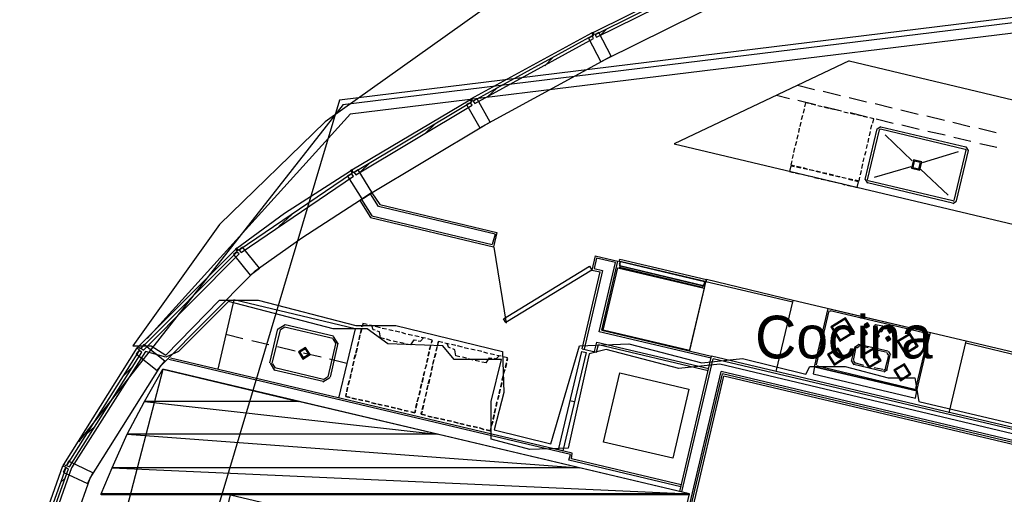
# Model space of a CAD drawing. Header units: feet. Extents: x -79 to 198, y -22 to 181.
# Tile 43 of 92: x 28 to 55, y 130 to 143. Entities that reach past the tile are written whole.
import ezdxf
from ezdxf.enums import TextEntityAlignment as Align

# ---------------------------------------------------------------- set-up
doc = ezdxf.new("R2010")
doc.units = ezdxf.units.FT
for name, color, linetype in [('A-AREA-COMUN', 252, 'CONTINUOUS'), ('A-AREA-UNIDAD', 30, 'CONTINUOUS'), ('A-LINEA', 7, 'CONTINUOUS'), ('A-MURO-CONCRETO', 8, 'CONTINUOUS'), ('A-NOMBRE-ESPACIO', 2, 'CONTINUOUS')]:
    doc.layers.add(name, color=color, linetype=linetype)

msp = doc.modelspace()

# ---------------------------------------------------------------- linework, layer by layer
at = {"layer": 'A-AREA-COMUN'}
msp.add_lwpolyline([(72.64, 127.8044), (47.392, 133.8133), (46.24, 133.6889), (44.192, 134.2222), (43.712, 134.0978), (43.12, 131.4489), (42.048, 131.4133), (40.96, 131.6978), (40.96, 132.7644), (41.248, 133.9378), (39.92, 133.9378), (39.6, 134.3289), (38.048, 134.3822), (37.472, 134.8089), (36.512, 134.8089), (33.568, 135.5733), (32.16, 134.1689), (31.808, 134.0089), (31.232, 134.1689), (29.152, 130.8978), (27.968, 127.5378)], dxfattribs=at)
at = {"layer": 'A-AREA-UNIDAD'}
msp.add_lwpolyline([(43.168, 145.5289), (36.288, 140.6222), (33.312, 137.7422), (30.88, 134.3289), (31.392, 134.3289), (31.808, 134.0622), (33.312, 135.6089), (34.4, 135.6089), (37.152, 134.8978), (38.272, 134.8978), (41.28, 134.1689), (41.312, 133.0133), (41.04, 131.9644), (42.64, 131.5733), (43.44, 134.3289), (44.832, 134.3822), (46.88, 133.8489), (48.032, 133.9733), (49.808, 133.5289), (49.92, 133.7422), (50.912, 133.7422), (52.128, 133.4222), (52.88, 133.4222), (52.992, 132.7644), (73.152, 128.0178)], dxfattribs=at)
at = {"layer": 'A-LINEA'}
for p, q in [((128.4377, 152.4797), (36.6895, 141.2395)), ((128.4377, 152.4797), (36.6895, 141.2395)), ((128.373, 152.3212), (36.7876, 141.1026)), ((128.2383, 152.0163), (36.9919, 140.8393)), ((43.8267, 143.1378), (47.28, 144.8578)), ((44.1867, 142.3911), (47.6533, 144.1111)), ((44.0133, 143.0444), (44.2133, 143.2444)), ((40.3867, 141.2711), (43.7867, 143.1244)), ((40.7867, 140.5378), (44.1867, 142.3911)), ((42.4667, 142.2044), (42.6933, 142.4311)), ((51.0267, 142.3378), (46.1067, 140.0044)), ((51.0267, 142.3378), (61.2133, 139.9244)), ((40.8667, 141.3378), (41.1067, 141.5644)), ((49.5733, 141.6578), (50.0533, 141.5378)), ((48.9867, 141.3778), (49.3467, 141.2844)), ((50.2933, 141.4844), (50.7867, 141.3644)), ((51.0267, 141.3111), (51.52, 141.1911)), ((36.6881, 141.2357), (28.3665, 113.3809)), ((36.6881, 141.2357), (28.3665, 113.3809)), ((36.7944, 141.1093), (29.3471, 131.622)), ((37.04, 139.2711), (40.36, 141.2444)), ((49.5867, 141.2311), (50.08, 141.1111)), ((50.0933, 141.0978), (49.96, 141.1244)), ((50.2667, 141.0444), (50.1467, 141.0711)), ((50.32, 141.0578), (50.8133, 140.9378)), ((50.4533, 141.0044), (50.3333, 141.0311)), ((51.76, 141.1378), (52.24, 141.0178)), ((36.9987, 140.846), (31.2785, 134.531)), ((49.72, 140.8044), (49.68, 140.6844)), ((49.76, 140.9911), (49.7333, 140.8711)), ((50.64, 140.9644), (50.5067, 140.9911)), ((50.8133, 140.9244), (50.6933, 140.9511)), ((51, 140.8711), (50.88, 140.8978)), ((51.0533, 140.8844), (51.5333, 140.7644)), ((51.1867, 140.8311), (51.0667, 140.8578)), ((51.36, 140.7911), (51.24, 140.8178)), ((51.5467, 140.7511), (51.4267, 140.7778)), ((51.72, 140.7111), (51.6133, 140.7378)), ((52.48, 140.9644), (52.9733, 140.8444)), ((53.2133, 140.7911), (53.7067, 140.6711)), ((37.4667, 138.5511), (40.7867, 140.5378)), ((39.1067, 140.3111), (39.3733, 140.5644)), ((49.6267, 140.4444), (49.6, 140.3244)), ((49.6667, 140.6178), (49.64, 140.4978)), ((51.64, 140.4178), (51.6667, 140.5378)), ((51.6933, 140.5911), (51.72, 140.7111)), ((51.7867, 140.7111), (52.2667, 140.5911)), ((51.92, 140.4821), (51.8157, 140.4177)), ((51.92, 140.4844), (54.3067, 139.9244)), ((52.5067, 140.5378), (53, 140.4178)), ((53.9467, 140.6178), (54.4267, 140.4978)), ((54.68, 140.4444), (55.16, 140.3244)), ((49.5867, 140.2578), (49.56, 140.1378)), ((51.48, 139.0044), (51.8133, 140.4311)), ((51.5467, 138.9911), (51.88, 140.4044)), ((51.56, 140.0444), (51.5867, 140.1644)), ((51.6, 140.2311), (51.6267, 140.3511)), ((51.9046, 140.4172), (51.8805, 140.4024)), ((51.9067, 140.4311), (54.2933, 139.8578)), ((52.8, 139.5244), (52.04, 140.2578)), ((53.24, 140.3644), (53.7333, 140.2578)), ((53.9733, 140.1911), (54.4533, 140.0844)), ((46.1067, 140.0044), (60.44, 136.6044)), ((49.4933, 139.8978), (49.4667, 139.7644)), ((49.5467, 140.0711), (49.5067, 139.9511)), ((51.52, 139.8711), (51.5467, 139.9911)), ((54.3843, 139.8178), (54.32, 139.9221)), ((54.7067, 140.0178), (55.1867, 139.9111)), ((49.4533, 139.7111), (49.4267, 139.5911)), ((51.4267, 139.4978), (51.4533, 139.6178)), ((51.4667, 139.6844), (51.5067, 139.8044)), ((54.0933, 139.7778), (53.08, 139.4711)), ((54.3067, 139.8311), (53.9733, 138.4178)), ((54.3733, 139.8178), (54.04, 138.4044)), ((54.3195, 139.8332), (54.3046, 139.8572)), ((37.28, 139.2178), (37.5467, 139.4711)), ((49.5467, 139.3778), (49.68, 139.3511)), ((49.6667, 139.3244), (49.5467, 139.3511)), ((49.7333, 139.3378), (49.8533, 139.2978)), ((51.3867, 139.3111), (51.4133, 139.4444)), ((52.76, 139.3644), (51.7333, 139.0578)), ((35.1467, 138.0578), (37, 139.2444)), ((49.5067, 139.1911), (49.6267, 139.1644)), ((49.6933, 139.1511), (49.8133, 139.1244)), ((49.8533, 139.2844), (49.7333, 139.3111)), ((49.88, 139.1111), (50, 139.0844)), ((50.04, 139.2444), (49.9067, 139.2711)), ((49.92, 139.2844), (50.04, 139.2578)), ((50.0533, 139.0578), (50.1733, 139.0311)), ((50.2133, 139.2044), (50.0933, 139.2311)), ((50.1067, 139.2444), (50.2267, 139.2178)), ((50.28, 139.2044), (50.4, 139.1778)), ((50.4, 139.1511), (50.28, 139.1778)), ((50.4667, 139.1644), (50.5867, 139.1378)), ((50.5867, 139.1111), (50.4667, 139.1378)), ((50.76, 139.0711), (50.64, 139.0978)), ((50.6533, 139.1111), (50.7733, 139.0844)), ((50.8267, 139.0711), (50.9467, 139.0444)), ((50.9467, 139.0311), (50.8267, 139.0578)), ((51.3467, 139.1378), (51.3733, 139.2578)), ((53.8133, 138.5644), (53.04, 139.2978)), ((50.24, 139.0178), (50.36, 138.9911)), ((50.4267, 138.9778), (50.5467, 138.9511)), ((50.6, 138.9378), (50.72, 138.9111)), ((50.7867, 138.8978), (50.9067, 138.8578)), ((50.9733, 138.8444), (51.0933, 138.8178)), ((51.0133, 139.0311), (51.1333, 139.0044)), ((51.1333, 138.9778), (51.0133, 139.0044)), ((51.2933, 138.9378), (51.1867, 138.9644)), ((51.4823, 139.0044), (51.5467, 138.9001)), ((53.9333, 138.3378), (51.5467, 138.9111)), ((51.5472, 138.989), (51.5621, 138.965)), ((53.9467, 138.4044), (51.56, 138.9644)), ((35.6267, 137.3644), (37.4667, 138.5511)), ((37.7867, 138.2444), (37.56, 138.6044)), ((37.2667, 138.4178), (37.56, 137.9378)), ((37.3067, 138.4444), (37.6, 137.9778)), ((41.0667, 137.4711), (37.7867, 138.2444)), ((37.8267, 138.2978), (41.12, 137.5111)), ((53.9467, 138.3268), (54.051, 138.3912)), ((53.9621, 138.3916), (53.9861, 138.4065)), ((33.8, 137.0711), (35.1467, 138.0578)), ((34.9867, 137.6844), (35.36, 138.0311)), ((37.6, 137.9778), (40.9867, 137.1778)), ((37.56, 137.9378), (41.0267, 137.1111)), ((41.0667, 137.4711), (40.9867, 137.1778)), ((41.12, 137.5111), (41.0267, 137.1111)), ((34.32, 136.4311), (35.6267, 137.3644)), ((31.0267, 134.2978), (33.7733, 137.0444)), ((41.0361, 137.1034), (41.3824, 134.9627)), ((43.88, 136.8578), (43.7867, 136.4578)), ((43.88, 136.8578), (44.52, 136.7111)), ((43.92, 136.7911), (43.8533, 136.4978)), ((44.4533, 136.6711), (43.92, 136.7911)), ((44, 134.7244), (44.4533, 136.6711)), ((44.0667, 134.7644), (44.52, 136.7111)), ((46.92, 136.0044), (44.5867, 136.5644)), ((46.92, 136.0044), (44.5867, 136.5644)), ((31.6667, 133.7644), (34.32, 136.4311)), ((43.52, 134.2444), (44.0267, 136.4044)), ((44.0933, 136.4444), (43.5733, 134.2311)), ((43.7867, 136.4578), (44.0267, 136.4044)), ((43.8533, 136.4978), (44.0933, 136.4444)), ((44.5733, 136.5378), (46.9067, 135.9778)), ((44.5733, 136.5378), (46.9067, 135.9778)), ((46.5333, 134.1778), (47.0133, 136.1911)), ((49.44, 135.5511), (47, 136.1244)), ((49.4533, 135.6044), (47.0133, 136.1911)), ((33.72, 135.6178), (33.2667, 133.6711)), ((37.1333, 134.8044), (33.72, 135.6178)), ((48.9733, 133.6044), (49.4533, 135.6044)), ((50.0533, 133.7378), (50.44, 135.3778)), ((50.1067, 133.7911), (50.4667, 135.3111)), ((50.44, 135.3778), (53.32, 134.6978)), ((50.5046, 135.3106), (50.4805, 135.2957)), ((50.4933, 135.3244), (53.2533, 134.6711)), ((35.165, 134.92), (34.9645, 134.7961)), ((35.16, 134.9244), (36.52, 134.6044)), ((37.32, 134.8578), (37.3467, 134.9244)), ((37.4667, 134.9244), (37.3467, 134.9511)), ((37.6533, 134.8844), (37.5333, 134.9111)), ((37.6533, 134.8844), (37.5333, 134.9111)), ((51.5067, 134.8978), (51.5333, 134.9644)), ((51.5333, 134.8978), (51.5467, 134.9644)), ((51.72, 134.8044), (51.7467, 134.9111)), ((51.7713, 134.9239), (51.7472, 134.909)), ((51.7733, 134.9244), (51.9733, 134.8844)), ((33.9733, 134.5244), (33.4933, 134.6444)), ((34.7333, 133.8444), (34.96, 134.8044)), ((34.8, 133.8311), (35.0267, 134.7778)), ((35.1497, 134.8551), (35.0294, 134.7808)), ((35.1467, 134.8578), (36.5067, 134.5378)), ((37.1333, 134.8044), (36.6667, 132.8578)), ((37.2667, 134.6311), (37.24, 134.5111)), ((37.32, 134.8044), (37.28, 134.6844)), ((37.28, 134.6711), (37.3067, 134.8044)), ((37.84, 134.8311), (37.7067, 134.8711)), ((37.84, 134.8311), (37.7067, 134.8711)), ((38.0133, 134.7911), (37.8933, 134.8178)), ((38.0133, 134.7911), (37.8933, 134.8178)), ((38.2, 134.7511), (38.08, 134.7778)), ((38.2, 134.7511), (38.08, 134.7778)), ((38.3867, 134.7111), (38.2533, 134.7378)), ((38.3867, 134.7111), (38.2533, 134.7378)), ((38.56, 134.6578), (38.44, 134.6978)), ((38.56, 134.6578), (38.44, 134.6978)), ((38.7467, 134.6178), (38.6267, 134.6444)), ((38.7467, 134.6178), (38.6267, 134.6444)), ((47.1467, 133.9778), (44, 134.7244)), ((44.0667, 134.7644), (47.16, 134.0311)), ((51.4533, 134.6844), (51.48, 134.7511)), ((51.4667, 134.6711), (51.4667, 134.6711)), ((51.48, 134.6711), (51.4933, 134.7378)), ((51.52, 134.8978), (51.52, 134.8978)), ((51.7205, 134.789), (51.7354, 134.765)), ((51.7333, 134.7778), (51.9333, 134.7244)), ((51.7867, 134.6044), (51.8, 134.6711)), ((51.8133, 134.5911), (51.8267, 134.6711)), ((51.9354, 134.725), (51.9595, 134.7398)), ((51.9867, 134.8578), (51.96, 134.7378)), ((51.9861, 134.8465), (51.9713, 134.8706)), ((52.16, 134.7378), (52.1733, 134.8178)), ((52.1733, 134.7378), (52.1733, 134.7378)), ((52.1867, 134.7378), (52.2, 134.8044)), ((52.9067, 133.1244), (53.2667, 134.6444)), ((52.9333, 133.0578), (53.32, 134.6978)), ((53.2795, 134.6332), (53.2646, 134.6572)), ((34.7067, 134.3511), (34.2267, 134.4711)), ((36.5867, 134.4178), (36.36, 133.4578)), ((36.64, 134.4044), (36.4267, 133.4444)), ((36.584, 134.4014), (36.5097, 134.5218)), ((36.6489, 134.3861), (36.525, 134.5866)), ((37.2267, 134.4444), (37.2, 134.3244)), ((37.2, 134.3111), (37.2267, 134.4311)), ((37.24, 134.4978), (37.2667, 134.6178)), ((37.96, 134.5244), (37.84, 134.5511)), ((38.1333, 134.4711), (38.0133, 134.5111)), ((38.32, 134.4311), (38.2, 134.4578)), ((38.5067, 134.3911), (38.3867, 134.4178)), ((38.6933, 134.3511), (38.56, 134.3778)), ((38.9333, 134.5778), (38.8133, 134.6044)), ((38.9333, 134.5778), (38.8133, 134.6044)), ((39.1067, 134.5378), (38.9867, 134.5644)), ((39.1067, 134.5378), (38.9867, 134.5644)), ((39.2933, 134.4844), (39.1733, 134.5244)), ((39.2267, 134.2311), (39.2667, 134.3511)), ((39.2933, 134.4711), (39.2667, 134.4044)), ((39.4533, 134.3511), (39.4667, 134.4311)), ((39.6, 134.4178), (39.4667, 134.4444)), ((39.7733, 134.3778), (39.6533, 134.4044)), ((39.7733, 134.3778), (39.6533, 134.4044)), ((39.96, 134.3378), (39.84, 134.3644)), ((39.96, 134.3378), (39.84, 134.3644)), ((43.8667, 134.1644), (43.9333, 134.4311)), ((43.92, 134.1511), (43.9733, 134.3644)), ((43.9333, 134.4311), (47.08, 133.6844)), ((43.9733, 134.3644), (47.0667, 133.6311)), ((51.3066, 134.3621), (51.2023, 134.2977)), ((52.12, 134.1778), (51.2933, 134.3644)), ((51.8, 134.5911), (51.8, 134.5911)), ((52.1067, 134.5244), (52.12, 134.5911)), ((52.12, 134.5244), (52.12, 134.5244)), ((52.1333, 134.5244), (52.1467, 134.5911)), ((56.7467, 133.8178), (54.3067, 134.4044)), ((56.76, 133.8844), (54.32, 134.4578)), ((28.9333, 130.9911), (31, 134.2711)), ((31.0133, 134.2844), (31.0133, 134.2844)), ((35.44, 134.1778), (34.9467, 134.2978)), ((36.1733, 134.0044), (35.68, 134.1244)), ((37.1467, 134.0844), (37.1067, 133.9644)), ((37.1067, 133.9511), (37.1333, 134.0711)), ((37.1467, 134.1244), (37.1867, 134.2578)), ((37.1867, 134.2578), (37.16, 134.1378)), ((39.1867, 134.0444), (39.2133, 134.1644)), ((39.2133, 134.1511), (39.1867, 134.0311)), ((39.2533, 134.3378), (39.2267, 134.2178)), ((39.36, 133.9911), (39.3867, 134.1111)), ((39.4, 134.1244), (39.3733, 134.0044)), ((39.44, 134.3111), (39.4133, 134.1911)), ((39.4133, 134.1778), (39.44, 134.2978)), ((40.1467, 134.2844), (40.0133, 134.3244)), ((40.1467, 134.2844), (40.0133, 134.3244)), ((40.32, 134.2444), (40.2, 134.2711)), ((40.32, 134.2444), (40.2, 134.2711)), ((40.5067, 134.2044), (40.3867, 134.2311)), ((40.5067, 134.2044), (40.3867, 134.2311)), ((40.6933, 134.1644), (40.5733, 134.1911)), ((40.6933, 134.1644), (40.5733, 134.1911)), ((40.8667, 134.1111), (40.7467, 134.1511)), ((40.8667, 134.1111), (40.7467, 134.1511)), ((41.0533, 134.0711), (40.9333, 134.0978)), ((41.0533, 134.0711), (40.9333, 134.0978)), ((43.52, 134.2444), (43.92, 134.1511)), ((51.0933, 133.8978), (51.2, 134.3111)), ((51.1467, 133.9111), (51.2267, 134.2844)), ((51.3138, 134.3095), (51.2416, 134.2649)), ((51.56, 134.2711), (51.3067, 134.3244)), ((52.0933, 134.1378), (51.84, 134.1911)), ((52.0933, 133.6711), (52.1867, 134.0711)), ((52.1451, 134.0506), (52.1005, 134.1228)), ((52.1977, 134.0712), (52.1333, 134.1754)), ((43.24, 131.3111), (31.9333, 133.9778)), ((34.7378, 133.8361), (34.8616, 133.6356)), ((34.8027, 133.8208), (34.877, 133.7005)), ((36.8933, 133.8311), (36.4133, 133.9511)), ((37.0933, 133.8978), (37.0667, 133.7778)), ((37.0667, 133.7644), (37.0933, 133.8844)), ((39.1067, 133.6844), (39.1333, 133.8044)), ((39.1467, 133.8578), (39.1733, 133.9778)), ((39.1733, 133.9778), (39.1467, 133.8578)), ((39.3467, 133.9378), (39.32, 133.8178)), ((39.32, 133.8044), (39.3467, 133.9244)), ((40.08, 134.0178), (39.96, 134.0444)), ((40.2667, 133.9778), (40.1467, 134.0044)), ((40.4533, 133.9244), (40.32, 133.9644)), ((40.6267, 133.8844), (40.5067, 133.9111)), ((40.8133, 133.8444), (40.6933, 133.8711)), ((41.24, 134.0311), (41.12, 134.0578)), ((41.24, 134.0311), (41.12, 134.0578)), ((41.4133, 133.9911), (41.2933, 134.0178)), ((41.36, 133.7244), (41.3867, 133.8444)), ((41.3867, 133.8311), (41.36, 133.7111)), ((41.4133, 133.9644), (41.4, 133.8978)), ((46.2667, 130.2311), (47.16, 134.0311)), ((46.32, 130.2178), (47.2, 133.9644)), ((73.32, 127.8444), (47.16, 134.0311)), ((73.3067, 127.7911), (47.2, 133.9644)), ((51.0957, 133.8977), (51.16, 133.7934)), ((51.1483, 133.9049), (51.1929, 133.8327)), ((51.9867, 133.6044), (51.16, 133.8044)), ((51.44, 133.7778), (51.1867, 133.8444)), ((52.0533, 133.6978), (52.1467, 134.0578)), ((31.7159, 133.6567), (28.3582, 120.754)), ((29.68, 130.6044), (31.6667, 133.7644)), ((30.6133, 133.4844), (30.8533, 133.7244)), ((36.2267, 133.3244), (34.8533, 133.6444)), ((36.24, 133.3778), (34.8667, 133.7111)), ((37.0133, 133.5378), (36.9867, 133.4044)), ((36.9867, 133.4044), (37.0133, 133.5244)), ((37.0533, 133.7111), (37.0267, 133.5911)), ((37.0267, 133.5778), (37.0533, 133.6978)), ((39.0533, 133.4978), (39.0933, 133.6178)), ((39.08, 133.6044), (39.0533, 133.4844)), ((39.1333, 133.7911), (39.0933, 133.6711)), ((39.2667, 133.5778), (39.24, 133.4578)), ((39.24, 133.4444), (39.2667, 133.5644)), ((39.3067, 133.7644), (39.28, 133.6311)), ((39.28, 133.6311), (39.3067, 133.7511)), ((41.3067, 133.5378), (41.3467, 133.6578)), ((41.3333, 133.6578), (41.3067, 133.5378)), ((44.5733, 133.5644), (46.52, 133.1111)), ((46.08, 127.8844), (47.4267, 133.6044)), ((46.12, 127.8711), (47.4667, 133.5378)), ((73.24, 127.4978), (47.4267, 133.6044)), ((73.2267, 127.4444), (47.4667, 133.5378)), ((50.0533, 133.7378), (52.9333, 133.0578)), ((50.1205, 133.7757), (50.1354, 133.7516)), ((50.1333, 133.7644), (52.88, 133.1111)), ((51.9733, 133.6578), (51.7333, 133.7111)), ((51.9929, 133.6461), (52.0651, 133.6906)), ((52, 133.5934), (52.1043, 133.6578)), ((36.2216, 133.3156), (36.4222, 133.4394)), ((36.237, 133.3805), (36.3573, 133.4548)), ((36.9733, 133.3511), (36.9333, 133.2311)), ((36.9333, 133.2178), (36.96, 133.3378)), ((38.9733, 133.1378), (39, 133.2578)), ((39, 133.2444), (38.9733, 133.1244)), ((39.0133, 133.3111), (39.04, 133.4311)), ((39.04, 133.4311), (39.0133, 133.2978)), ((39.1867, 133.2578), (39.2267, 133.3778)), ((39.2267, 133.3911), (39.2, 133.2711)), ((41.2267, 133.1778), (41.2533, 133.2978)), ((41.2533, 133.2844), (41.2267, 133.1644)), ((41.2667, 133.3644), (41.2933, 133.4844)), ((41.2933, 133.4711), (41.2667, 133.3511)), ((46.2133, 127.9911), (47.5067, 133.4711)), ((73.2133, 127.3911), (47.5067, 133.4711)), ((36.88, 132.9911), (36.8667, 132.8978)), ((36.92, 133.1644), (36.8933, 133.0444)), ((36.8933, 133.0311), (36.92, 133.1511)), ((38.9333, 132.9511), (38.96, 133.0711)), ((38.96, 133.0578), (38.9333, 132.9378)), ((39.1333, 133.0311), (39.1067, 132.9111)), ((39.1067, 132.8978), (39.1333, 133.0178)), ((39.1733, 133.2178), (39.1467, 133.0844)), ((39.1467, 133.0844), (39.1733, 133.2044)), ((41.1867, 132.9911), (41.2133, 133.1111)), ((41.2133, 133.1111), (41.1867, 132.9778)), ((52.8954, 133.0983), (52.9195, 133.1132)), ((36.8667, 132.8978), (36.9867, 132.8711)), ((37.04, 132.8578), (37.1733, 132.8311)), ((37.1733, 132.8311), (37.04, 132.8578)), ((37.2267, 132.8178), (37.3467, 132.7911)), ((37.3467, 132.7911), (37.2267, 132.8178)), ((37.4133, 132.7778), (37.5333, 132.7511)), ((37.5333, 132.7511), (37.4133, 132.7778)), ((37.5867, 132.7244), (37.72, 132.6978)), ((37.72, 132.6978), (37.5867, 132.7244)), ((37.7733, 132.6844), (37.8933, 132.6578)), ((37.8933, 132.6578), (37.7733, 132.6844)), ((38.84, 132.5911), (38.8667, 132.7111)), ((38.8667, 132.6978), (38.84, 132.5778)), ((38.88, 132.7644), (38.92, 132.8844)), ((38.9067, 132.8844), (38.88, 132.7511)), ((39.0933, 132.8444), (39.0667, 132.7244)), ((39.0667, 132.7111), (39.0933, 132.8311)), ((41.0933, 132.6311), (41.12, 132.7511)), ((41.12, 132.7378), (41.0933, 132.6178)), ((41.1733, 132.9244), (41.1333, 132.8044)), ((41.1467, 132.8178), (41.1733, 132.9378)), ((43.2933, 132.7511), (43.1733, 132.7778)), ((37.96, 132.6444), (38.08, 132.6178)), ((38.08, 132.6178), (37.96, 132.6444)), ((38.1467, 132.6044), (38.2667, 132.5778)), ((38.2667, 132.5778), (38.1467, 132.6044)), ((38.32, 132.5644), (38.44, 132.5244)), ((38.44, 132.5244), (38.32, 132.5644)), ((38.5067, 132.5111), (38.6267, 132.4844)), ((38.6267, 132.4844), (38.5067, 132.5111)), ((39.0133, 132.4844), (38.9867, 132.4044)), ((39.0133, 132.5378), (39.0533, 132.6578)), ((39.0533, 132.6578), (39.0267, 132.5378)), ((41.0533, 132.4444), (41.08, 132.5644)), ((41.08, 132.5644), (41.0533, 132.4311)), ((38.9867, 132.4044), (39.1067, 132.3778)), ((39.1733, 132.3511), (39.2933, 132.3244)), ((39.2933, 132.3244), (39.1733, 132.3511)), ((39.3467, 132.3111), (39.48, 132.2844)), ((39.48, 132.2844), (39.3467, 132.3111)), ((39.5333, 132.2711), (39.6533, 132.2444)), ((39.6533, 132.2444), (39.5333, 132.2711)), ((39.72, 132.2311), (39.84, 132.2044)), ((39.84, 132.2044), (39.72, 132.2311)), ((39.9067, 132.1911), (40.0267, 132.1511)), ((40.0267, 132.1511), (39.9067, 132.1911)), ((40.08, 132.1378), (40.2, 132.1111)), ((40.2, 132.1111), (40.08, 132.1378)), ((41, 132.1911), (40.96, 132.0711)), ((40.9733, 132.0844), (41, 132.2044)), ((41.0133, 132.2711), (41.04, 132.3911)), ((41.04, 132.3778), (41.0133, 132.2578)), ((29.56, 131.8311), (29.8133, 132.0711)), ((40.2667, 132.0978), (40.3867, 132.0711)), ((40.3867, 132.0711), (40.2667, 132.0978)), ((40.4533, 132.0578), (40.5733, 132.0311)), ((40.5733, 132.0311), (40.4533, 132.0578)), ((40.6267, 132.0178), (40.7467, 131.9778)), ((40.7467, 131.9778), (40.6267, 132.0178)), ((43.2133, 131.1511), (43.24, 131.3111)), ((46.2933, 130.3644), (43.1467, 131.1111)), ((46.3067, 130.4178), (43.2133, 131.1511)), ((27.92, 128.1778), (28.9067, 130.9511)), ((28.92, 130.9644), (28.92, 130.9778)), ((28.92, 130.9644), (28.92, 130.9644)), ((28.3867, 127.0044), (29.68, 130.6044)), ((28.84, 130.4844), (28.9733, 130.6044))]:
    msp.add_line(p, q, dxfattribs=at)
for points in [[(43.92, 143.0044), (47.3333, 144.6978), (47.3067, 144.7778), (43.88, 143.0711), (43.92, 143.0044)], [(40.4933, 141.1378), (43.84, 142.9644), (43.8, 143.0444), (40.4533, 141.2044), (40.4933, 141.1378)], [(43.9867, 143.1378), (43.8667, 143.0711), (43.8267, 143.1378), (43.7867, 143.1244), (43.8267, 143.0444), (43.6933, 142.9778), (44.04, 142.3111), (44.3333, 142.4711), (43.9867, 143.1378)], [(40.56, 141.2711), (40.44, 141.2044), (40.3867, 141.2711), (40.36, 141.2444), (40.4, 141.1778), (40.2667, 141.1111), (40.64, 140.4578), (40.9333, 140.6178), (40.56, 141.2711)], [(37.1467, 139.1378), (40.4267, 141.0978), (40.3733, 141.1644), (37.1067, 139.2044), (37.1467, 139.1378)], [(49.9067, 141.1378), (49.8, 141.1644), (49.7733, 141.0444)], [(49.4933, 139.3644), (49.3867, 139.3911), (49.3467, 139.2311), (49.4533, 139.2044)], [(49.4133, 139.5244), (49.3867, 139.4178), (49.4933, 139.3911)], [(52.7848, 139.3236), (53.0142, 139.2693), (53.0685, 139.4987), (52.8391, 139.5529), (52.7848, 139.3236)], [(52.8189, 139.3446), (52.9932, 139.3033), (53.0344, 139.4777), (52.8601, 139.5189), (52.8189, 139.3446)], [(33.92, 136.9511), (37.08, 139.0978), (37.0267, 139.1644), (33.8667, 137.0178), (33.92, 136.9511)], [(37.2133, 139.2711), (37.08, 139.1911), (37.04, 139.2711), (37, 139.2444), (37.0533, 139.1778), (36.92, 139.0978), (37.32, 138.4578), (37.6, 138.6444), (37.2133, 139.2711)], [(51.2, 138.9911), (51.3067, 138.9644), (51.3333, 139.0711)], [(51.1467, 138.8044), (51.2533, 138.7778), (51.2933, 138.9378)], [(37.2667, 138.4178), (37.6, 138.6311), (37.8267, 138.2978)], [(31.1733, 134.2044), (33.8667, 136.9111), (33.8, 136.9644), (31.1067, 134.2578), (31.1733, 134.2044)], [(33.96, 137.0978), (33.8533, 137.0044), (33.8, 137.0711), (33.76, 137.0444), (33.8133, 136.9778), (33.7067, 136.8978), (34.1733, 136.3111), (34.44, 136.5111), (33.96, 137.0978)], [(43.7867, 136.4578), (41.3733, 134.9778), (41.3067, 135.0844), (43.72, 136.5644), (43.7867, 136.4578)], [(47.0133, 136.1911), (47, 136.1244), (44.56, 136.6978), (44.5733, 136.7644), (47.0133, 136.1911)], [(47.0133, 136.1911), (47, 136.1244), (44.56, 136.6978), (44.5733, 136.7644), (47.0133, 136.1911)], [(44.5867, 136.6978), (44.56, 136.6178), (44.5733, 136.6044), (44.5733, 136.5778), (44.5867, 136.5644), (44.5733, 136.5511), (44.5733, 136.5378), (44.56, 136.5244), (46.9067, 135.9644), (46.9067, 135.9778), (46.92, 135.9911), (46.92, 136.0044), (46.9333, 136.0178), (46.9333, 136.0444), (46.96, 136.0578), (46.9733, 136.1378), (44.5867, 136.6978)], [(44.5867, 136.6978), (44.56, 136.6178), (44.5733, 136.6044), (44.5733, 136.5778), (44.5867, 136.5644), (44.5733, 136.5511), (44.5733, 136.5378), (44.56, 136.5244), (46.9067, 135.9644), (46.9067, 135.9778), (46.92, 135.9911), (46.92, 136.0044), (46.9333, 136.0178), (46.9333, 136.0444), (46.96, 136.0578), (46.9733, 136.1378), (44.5867, 136.6978)], [(46.96, 136.1378), (46.9333, 136.0178), (44.5733, 136.5778), (44.6, 136.6978), (46.96, 136.1378)], [(46.96, 136.1378), (46.9333, 136.0178), (44.5733, 136.5778), (44.6, 136.6978), (46.96, 136.1378)], [(44.52, 136.5244), (46.9467, 135.9511), (46.5333, 134.1911), (44.1067, 134.7644), (44.52, 136.5244)], [(53.84, 132.4444), (54.32, 134.4578), (49.4533, 135.6044)], [(37.4667, 134.9244), (37.3467, 134.9511), (37.3333, 134.8711)], [(50.5158, 134.8627), (50.7684, 134.4536), (51.1775, 134.7062), (50.9249, 135.1153), (50.5158, 134.8627)], [(50.5547, 134.8535), (50.7776, 134.4925), (51.1386, 134.7154), (50.9157, 135.0764), (50.5547, 134.8535)], [(51.4553, 134.9213), (51.5098, 134.8331), (51.598, 134.8876), (51.5435, 134.9758), (51.4553, 134.9213)], [(51.4813, 134.9152), (51.5159, 134.859), (51.5721, 134.8937), (51.5374, 134.9499), (51.4813, 134.9152)], [(37.6933, 134.7644), (37.64, 134.7778), (37.6, 134.8978)], [(37.84, 134.5511), (37.8133, 134.7244), (37.7467, 134.7378)], [(51.402, 134.708), (51.4565, 134.6197), (51.5447, 134.6742), (51.4902, 134.7625), (51.402, 134.708)], [(51.4279, 134.7019), (51.4626, 134.6457), (51.5187, 134.6804), (51.4841, 134.7365), (51.4279, 134.7019)], [(51.7353, 134.628), (51.7898, 134.5397), (51.878, 134.5942), (51.8235, 134.6825), (51.7353, 134.628)], [(51.7613, 134.6219), (51.7959, 134.5657), (51.8521, 134.6004), (51.8174, 134.6565), (51.7613, 134.6219)], [(52.1086, 134.7747), (52.1631, 134.6864), (52.2514, 134.7409), (52.1969, 134.8291), (52.1086, 134.7747)], [(52.1346, 134.7685), (52.1693, 134.7124), (52.2254, 134.747), (52.1907, 134.8032), (52.1346, 134.7685)], [(52.3814, 134.4535), (52.6043, 134.0925), (52.9653, 134.3154), (52.7424, 134.6764), (52.3814, 134.4535)], [(52.4203, 134.4443), (52.6135, 134.1314), (52.9263, 134.3246), (52.7332, 134.6375), (52.4203, 134.4443)], [(31.1867, 134.3644), (31.0933, 134.2444), (31.0267, 134.2978), (31, 134.2711), (31.0667, 134.2178), (30.9733, 134.0978), (31.56, 133.6311), (31.7733, 133.8978), (31.1867, 134.3644)], [(38.6933, 134.3511), (38.7867, 134.4978), (38.8533, 134.4844)], [(38.9067, 134.4711), (38.9733, 134.4578), (39.0533, 134.5511)], [(39.28, 134.4044), (39.2933, 134.4844), (39.1733, 134.5244)], [(39.6, 134.4178), (39.4667, 134.4444), (39.4533, 134.3644)], [(39.8133, 134.2578), (39.76, 134.2844), (39.72, 134.3911)], [(52.0553, 134.548), (52.1098, 134.4597), (52.198, 134.5142), (52.1435, 134.6025), (52.0553, 134.548)], [(52.0813, 134.5419), (52.1159, 134.4857), (52.1721, 134.5204), (52.1374, 134.5765), (52.0813, 134.5419)], [(29.0933, 130.9244), (31.1333, 134.1511), (31.0533, 134.1911), (29.0133, 130.9644), (29.0933, 130.9244)], [(35.5378, 134.1561), (35.6616, 133.9556), (35.8622, 134.0794), (35.7384, 134.28), (35.5378, 134.1561)], [(35.5767, 134.1469), (35.6708, 133.9945), (35.8233, 134.0886), (35.7292, 134.241), (35.5767, 134.1469)], [(39.96, 134.0444), (39.9333, 134.2178), (39.88, 134.2444)], [(43.6267, 134.1378), (42.9733, 131.3778), (42.8533, 131.4044), (43.5067, 134.1644), (43.6267, 134.1378)], [(50.42, 134.0812), (50.6032, 133.7844), (50.9, 133.9677), (50.7168, 134.2645), (50.42, 134.0812)], [(50.4589, 134.072), (50.6124, 133.8233), (50.8611, 133.9769), (50.7076, 134.2256), (50.4589, 134.072)], [(51.3677, 134.0504), (51.5807, 133.7055), (51.9256, 133.9184), (51.7127, 134.2634), (51.3677, 134.0504)], [(51.4066, 134.0412), (51.5899, 133.7444), (51.8867, 133.9277), (51.7035, 134.2245), (51.4066, 134.0412)], [(43.1467, 131.1111), (43.1867, 131.2711), (31.8933, 133.9378)], [(40.8133, 133.8444), (40.9067, 133.9911), (40.9733, 133.9778)], [(41.04, 133.9778), (41.0933, 133.9644), (41.1867, 134.0444)], [(41.4, 133.9111), (41.4133, 133.9911), (41.2933, 134.0178)], [(52.2866, 133.6412), (52.4699, 133.3444), (52.7667, 133.5277), (52.5835, 133.8245), (52.2866, 133.6412)], [(43.4667, 117.1911), (43.9333, 119.1378), (31.7067, 122.0311), (33.6267, 130.1378), (45.8533, 127.2444), (46.5333, 130.1644), (31.72, 133.6711)], [(46.52, 133.1111), (46.0667, 131.1644), (44.12, 131.6178), (44.5733, 133.5644)], [(50.0133, 133.5378), (52.8933, 132.8578), (52.9333, 133.0578), (50.0533, 133.7378), (50.0133, 133.5378)], [(52.3256, 133.632), (52.4791, 133.3833), (52.7278, 133.5369), (52.5742, 133.7856), (52.3256, 133.632)], [(36.9867, 132.8711), (36.8667, 132.8978), (36.88, 132.9778)], [(38.6933, 132.4711), (38.8133, 132.4444), (38.8267, 132.5244)], [(38.8267, 132.5111), (38.8133, 132.4444), (38.6933, 132.4711)], [(39.1067, 132.3778), (38.9867, 132.4044), (39, 132.4711)], [(40.8133, 131.9644), (40.9333, 131.9378), (40.96, 132.0178)], [(40.9467, 132.0044), (40.9333, 131.9378), (40.8133, 131.9644)], [(29.0667, 131.0844), (29, 130.9511), (28.9333, 130.9911), (28.9067, 130.9511), (28.9867, 130.9111), (28.92, 130.7778), (29.6, 130.4578), (29.7467, 130.7511), (29.0667, 131.0844)], [(27.7733, 127.2578), (29.0667, 130.8711), (28.9867, 130.8978), (27.6933, 127.2844), (27.7733, 127.2578)]]:
    msp.add_lwpolyline(points, dxfattribs=at)
at = {"layer": 'A-MURO-CONCRETO'}
for points in [[(31.72, 133.6711), (35.5333, 132.7644), (31.2, 132.7644), (31.72, 133.6711), (31.72, 133.6711)], [(31.2, 132.7644), (39.44, 131.8444), (30.72, 131.8444), (31.2, 132.7644), (31.2, 132.7644)], [(35.5333, 132.7644), (31.2, 132.7644), (39.44, 131.8444), (35.5333, 132.7644)], [(30.72, 131.8444), (43.44, 130.8978), (30.2933, 130.8978), (30.72, 131.8444), (30.72, 131.8444)], [(39.44, 131.8444), (30.72, 131.8444), (43.44, 130.8978), (39.44, 131.8444)], [(30.2933, 130.8978), (46.5333, 130.1644), (29.9867, 130.1644), (30.2933, 130.8978), (30.2933, 130.8978)], [(43.44, 130.8978), (30.2933, 130.8978), (46.5333, 130.1644), (43.44, 130.8978)], [(46.5333, 130.1644), (29.9867, 130.1644), (46.5333, 130.1378), (46.5333, 130.1644)], [(29.9867, 130.1644), (46.5333, 130.1378), (29.9867, 130.1378), (29.9867, 130.1644), (29.9867, 130.1644)]]:
    msp.add_lwpolyline(points, dxfattribs=at)

# ---------------------------------------------------------------- texts
at = {"layer": 'A-NOMBRE-ESPACIO'}
msp.add_text('Cocina', height=1.2, dxfattribs=at).set_placement((50.88, 133.9733), align=Align.CENTER)

doc.saveas('drawing.dxf')
